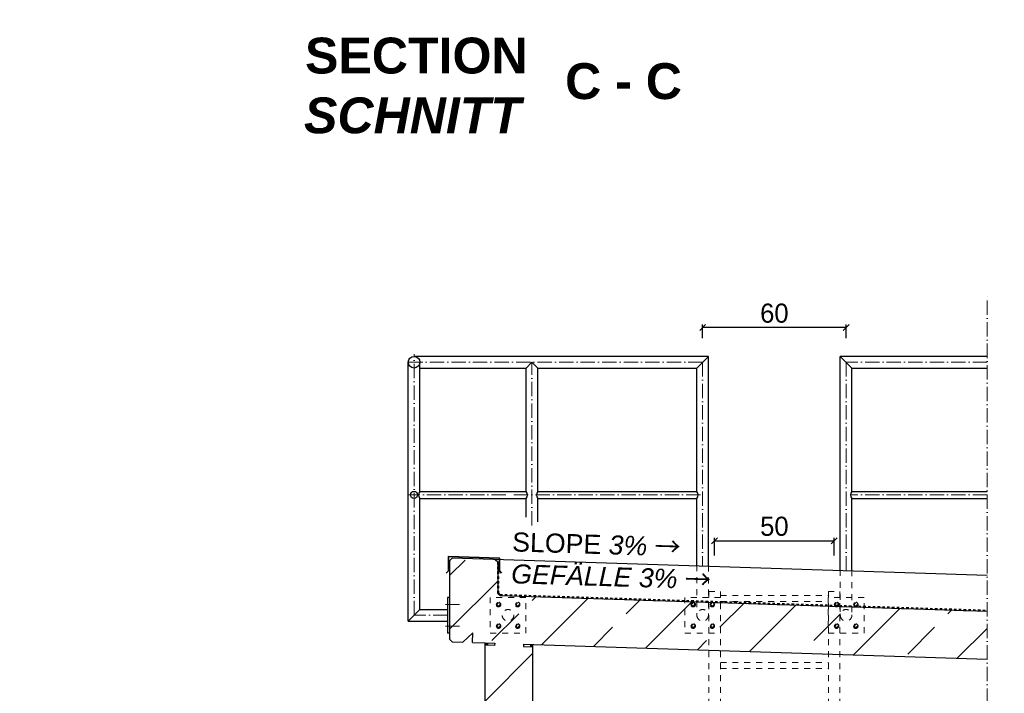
# Model space of a CAD drawing. Header units: millimetres. Extents: x -19424 to 109295, y -11926 to 8715.
# Tile 25 of 38: x -1470 to 2649, y 5898 to 8715. Entities that reach past the tile are written whole.
import ezdxf

# ---------------------------------------------------------------- set-up
doc = ezdxf.new("R2010")
doc.units = ezdxf.units.MM
doc.linetypes.add('ACAD_ISO10W100', pattern=[18, 12, -3, 0, -3])
doc.linetypes.add('JIS_02_1.0', pattern=[2, 1, -1])
doc.layers.add('Bemaßung', color=7, linetype='Continuous', lineweight=13)
doc.layers.add('Beschriftung', color=7, linetype='Continuous')
doc.styles.add('LBB3.5M1000', font='isocp.shx', dxfattribs={"height": 3.5})
doc.dimstyles.new('DIN', dxfattribs={"dimtxt": 2.5, "dimasz": 2.5, "dimexe": 1.25, "dimexo": 0.625, "dimtad": 1, "dimtih": 1, "dimdec": 4, "dimdsep": 46, "dimlunit": 6, "dimtxsty": 'Standard', "dimcen": 2.5, "dimadec": 0, "dimazin": 0, "dimtfac": 1, "dimtdec": 4, "dimtmove": 0, "dimatfit": 3, "dimfxl": 0, "dimtvp": 1, "dimtolj": 1, "dimtzin": 0, "dimarcsym": 0})

# ---------------------------------------------------------------- blocks, each defined once
blk = doc.blocks.new('_Oblique')
at = {"color": 0, "linetype": 'ByBlock', "lineweight": -2}
blk.add_line((-0.5, -0.5), (0.5, 0.5), dxfattribs=at)
blk = doc.blocks.new('*D89')
at = {"layer": 'Bemaßung', "color": 0, "lineweight": -2, "transparency": 16777216}
for p, q in [((1387.3, 7382.4), (1387.3, 7439.7)), ((1987.3, 7427.2), (1387.3, 7427.2)), ((1987.3, 7382.4), (1987.3, 7439.7))]:
    blk.add_line(p, q, dxfattribs=at)
at = {"layer": 'DEFPOINTS', "color": 0, "transparency": 16777216}
for p in [(1387.3, 7427.2), (1387.3, 7282.4), (1987.3, 7282.4)]:
    blk.add_point(p, dxfattribs=at)
at = {"layer": 'Bemaßung', "color": 0, "lineweight": -2, "transparency": 16777216, "xscale": 25, "yscale": 25, "zscale": 25, "rotation": 180}
blk.add_blockref('_Oblique', (1387.3, 7427.2), dxfattribs=at)
at = {"layer": 'Bemaßung', "color": 0, "lineweight": -2, "transparency": 16777216, "xscale": 25, "yscale": 25, "zscale": 25}
blk.add_blockref('_Oblique', (1987.3, 7427.2), dxfattribs=at)
at = {"layer": 'Bemaßung', "color": 0, "transparency": 16777216, "insert": (1687.3, 7487.2), "char_height": 80, "attachment_point": 5}
blk.add_mtext('\\A1;60', dxfattribs=at)
blk = doc.blocks.new('*D90')
at = {"layer": 'Bemaßung', "color": 0, "lineweight": -2, "transparency": 16777216}
for p, q in [((1437.3, 6474), (1437.3, 6548.3)), ((1437.3, 6535.8), (1937.3, 6535.8)), ((1937.3, 6474), (1937.3, 6548.3))]:
    blk.add_line(p, q, dxfattribs=at)
at = {"layer": 'DEFPOINTS', "color": 0, "transparency": 16777216}
for p in [(1937.3, 6535.8), (1437.3, 6324), (1937.3, 6324)]:
    blk.add_point(p, dxfattribs=at)
at = {"layer": 'Bemaßung', "color": 0, "lineweight": -2, "transparency": 16777216, "xscale": 25, "yscale": 25, "zscale": 25, "rotation": 180}
blk.add_blockref('_Oblique', (1437.3, 6535.8), dxfattribs=at)
at = {"layer": 'Bemaßung', "color": 0, "lineweight": -2, "transparency": 16777216, "xscale": 25, "yscale": 25, "zscale": 25}
blk.add_blockref('_Oblique', (1937.3, 6535.8), dxfattribs=at)
at = {"layer": 'Bemaßung', "color": 0, "transparency": 16777216, "insert": (1687.3, 6595.8), "char_height": 80, "attachment_point": 5}
blk.add_mtext('\\A1;50', dxfattribs=at)

msp = doc.modelspace()

# ---------------------------------------------------------------- hatches: boundary and pattern name
at = {"lineweight": 13}
h = msp.add_hatch(dxfattribs=at)
h.set_pattern_fill('ANSI33', color=256, scale=50, style=0)
h.paths.add_polyline_path([(529.782, 6447.119), (519.591, 6457.311), (339.778, 6463.112), (329.782, 6453.116), (329.782, 6123.257), (339.455, 6112.94), (384.431, 6111.489), (425.7, 6150.179), (424.41, 6110.199), (489.377, 6108.104), (517.286, 6107.203), (516.964, 6097.208), (477.307, 6098.488), (477.307, 6087.096), (477.307, 5668.77), (677.307, 5668.77), (677.307, 6092.035), (637.328, 6093.325), (637.65, 6103.32), (2577.203, 6040.748), (2577.307, 6240.848), (540.116, 6306.571), (529.782, 6316.904)])
edge = h.paths.add_edge_path()
edge.add_line((677.307, 3608.77), (477.307, 3608.77))
edge.add_line((477.307, 3608.77), (477.307, 3179.77))
edge.add_line((477.307, 3179.77), (577.307, 3179.77))
edge.add_line((577.307, 3179.77), (577.307, 3199.943))
edge.add_arc((577.307, 3204.943), 5, 180, 270, ccw=False)
edge.add_arc((577.307, 3204.943), 5, 90, 180, ccw=False)
edge.add_line((577.307, 3209.943), (577.307, 3249.943))
edge.add_arc((577.307, 3254.943), 5, 180, 270, ccw=False)
edge.add_arc((577.307, 3254.943), 5, 0, 180, ccw=False)
edge.add_arc((577.307, 3254.943), 5, -90, 0, ccw=False)
edge.add_line((577.307, 3249.943), (577.307, 3209.943))
edge.add_arc((577.307, 3204.943), 5, 0, 90, ccw=False)
edge.add_arc((577.307, 3204.943), 5, -90, 0, ccw=False)
edge.add_line((577.307, 3199.943), (577.307, 3179.77))
edge.add_line((577.307, 3179.77), (677.307, 3179.77))
edge.add_line((677.307, 3179.77), (677.307, 3608.77))
h = msp.add_hatch(color=256)
h.dxf.hatch_style = 1
h.paths.add_polyline_path([(487.624, 6108.16), (477.307, 6108.493), (477.307, 6098.488), (487.302, 6098.165)])
h = msp.add_hatch(color=256)
h.dxf.hatch_style = 1
h.paths.add_polyline_path([(677.307, 6102.041), (667.312, 6102.363), (666.99, 6092.368), (677.307, 6092.035)])

# ---------------------------------------------------------------- linework, layer by layer
at = {"linetype": 'ACAD_ISO10W100', "lineweight": 13, "ltscale": 5}
msp.add_line((2577.307, 2524.77), (2577.307, 7563.042), dxfattribs=at)
at = {"linetype": 'ACAD_ISO10W100', "lineweight": 18, "ltscale": 5}
for p, q in [((179.782, 6224.02), (179.782, 7316.571)), ((1387.297, 7282.421), (141.373, 7282.421)), ((673.048, 6599.437), (673.048, 7282.421)), ((1387.297, 7282.421), (1387.297, 6432.544)), ((2577.307, 7282.421), (1987.297, 7282.421)), ((1987.297, 7282.421), (1987.297, 6413.187)), ((564.127, 6727.421), (155.573, 6727.421)), ((1378.553, 6727.421), (583.089, 6727.421)), ((2577.307, 6727.421), (2006.263, 6727.421)), ((310.803, 6269.02), (369.865, 6269.02)), ((319.782, 6224.02), (179.782, 6224.02)), ((310.803, 6179.02), (369.865, 6179.02))]:
    msp.add_line(p, q, dxfattribs=at)
for p, q in [((1411.447, 7306.571), (179.782, 7306.571)), ((1363.147, 7258.271), (1411.447, 7306.571)), ((1411.447, 6431.765), (1411.447, 7306.571)), ((2577.307, 7306.571), (1963.147, 7306.571)), ((1963.147, 6413.966), (1963.147, 7306.571)), ((2011.447, 7258.271), (1963.147, 7306.571)), ((155.632, 6199.87), (155.632, 7282.421)), ((203.932, 6742.371), (203.932, 7282.421)), ((203.932, 7258.271), (648.898, 7258.271)), ((673.048, 7282.421), (648.898, 7258.271)), ((648.898, 6742.371), (648.898, 7258.271)), ((697.198, 7258.271), (673.048, 7282.421)), ((697.198, 7258.271), (1363.147, 7258.271)), ((697.198, 6742.371), (697.198, 7258.271)), ((1363.147, 6742.371), (1363.147, 7258.271)), ((2011.447, 7258.271), (2577.307, 7258.271)), ((2011.447, 6742.371), (2011.447, 7258.271)), ((203.932, 6742.371), (648.898, 6742.371)), ((697.198, 6742.371), (1363.147, 6742.371)), ((2011.447, 6742.371), (2577.307, 6742.371)), ((203.932, 6248.17), (203.932, 6712.471)), ((203.932, 6712.471), (648.898, 6712.471)), ((648.898, 6633.964), (648.898, 6712.471)), ((697.198, 6712.471), (1363.147, 6712.471)), ((697.198, 6614.347), (697.198, 6712.471)), ((1363.147, 6433.323), (1363.147, 6712.471)), ((2011.447, 6712.471), (2577.307, 6712.471)), ((2011.447, 6412.408), (2011.447, 6712.471)), ((339.778, 6463.112), (329.782, 6453.116)), ((329.782, 6123.257), (329.782, 6453.116)), ((2577.307, 6390.926), (339.778, 6463.112)), ((519.591, 6457.311), (529.782, 6447.119)), ((529.782, 6447.119), (529.782, 6316.904)), ((529.782, 6316.904), (540.116, 6306.571)), ((540.116, 6306.571), (2577.307, 6240.848)), ((329.782, 6299.02), (319.782, 6299.02)), ((319.782, 6299.02), (319.782, 6149.02)), ((203.932, 6248.17), (155.632, 6199.87)), ((203.932, 6248.17), (319.782, 6248.17)), ((155.632, 6199.87), (319.782, 6199.87)), ((329.782, 6149.02), (319.782, 6149.02)), ((425.7, 6150.179), (384.431, 6111.489)), ((424.41, 6110.199), (425.7, 6150.179)), ((329.782, 6123.257), (339.455, 6112.94)), ((339.455, 6112.94), (384.431, 6111.489)), ((424.41, 6110.199), (477.307, 6108.493)), ((477.307, 3079.77), (477.307, 6108.493)), ((477.307, 6108.493), (517.286, 6107.203)), ((516.964, 6097.208), (477.307, 6098.488)), ((487.624, 6108.16), (487.302, 6098.165)), ((517.286, 6107.203), (516.964, 6097.208)), ((637.65, 6103.32), (637.328, 6093.325)), ((637.65, 6103.32), (2577.307, 6040.744)), ((667.312, 6102.363), (666.99, 6092.368)), ((677.307, 3079.77), (677.307, 6102.041)), ((637.328, 6093.325), (677.307, 6092.035))]:
    msp.add_line(p, q)
at = {"linetype": 'JIS_02_1.0', "lineweight": 50, "ltscale": 10}
for p, q in [((531.782, 6316.904), (531.782, 6444.648)), ((531.782, 6316.904), (540.115, 6308.572)), ((540.115, 6308.572), (2577.307, 6242.849))]:
    msp.add_line(p, q, dxfattribs=at)
at = {"color": 254, "linetype": 'JIS_02_1.0', "lineweight": 9, "ltscale": 25}
for p, q in [((1363.147, 6433.323), (1363.147, 6224.02)), ((1411.447, 6431.765), (1411.447, 6224.02)), ((1963.147, 6413.966), (1963.147, 6224.02)), ((2011.447, 6412.408), (2011.447, 6224.02)), ((1413.147, 6324.02), (1413.147, 3679.772)), ((1413.147, 6324.02), (1461.447, 6324.02)), ((1461.447, 6324.02), (1461.447, 3679.772)), ((1461.447, 6306.437), (1913.147, 6306.437)), ((1913.147, 6324.02), (1913.147, 3679.772)), ((1913.147, 6324.02), (1961.447, 6324.02)), ((1961.447, 6324.02), (1961.447, 3679.772)), ((1461.447, 6281.437), (1913.147, 6281.437)), ((1461.447, 6026.437), (1913.147, 6026.437)), ((1461.447, 6001.437), (1913.147, 6001.437))]:
    msp.add_line(p, q, dxfattribs=at)
at = {"lineweight": 35}
msp.add_lwpolyline([(546.375, 6400.227), (536.773, 6409.829), (536.773, 6463.459), (323.858, 6469.65), (323.858, 6410.022), (314.257, 6400.421)], dxfattribs=at)
at = {"color": 254, "linetype": 'JIS_02_1.0', "lineweight": 9, "ltscale": 25}
for points in [[(498.048, 6149.02), (648.048, 6149.02), (648.048, 6299.02), (498.048, 6299.02)], [(542.286, 6269.02), (537.498, 6276.728), (528.429, 6277.02), (523.81, 6269.02), (528.598, 6261.313), (537.667, 6261.02)], [(603.81, 6269.02), (608.598, 6276.728), (617.667, 6277.02), (622.286, 6269.02), (617.498, 6261.313), (608.429, 6261.02)], [(1312.297, 6149.02), (1462.297, 6149.02), (1462.297, 6299.02), (1312.297, 6299.02)], [(1356.534, 6269.02), (1351.747, 6276.728), (1342.678, 6277.02), (1338.059, 6269.02), (1342.847, 6261.313), (1351.915, 6261.02)], [(1418.059, 6269.02), (1422.847, 6276.728), (1431.915, 6277.02), (1436.534, 6269.02), (1431.747, 6261.313), (1422.678, 6261.02)], [(1912.297, 6149.02), (2062.297, 6149.02), (2062.297, 6299.02), (1912.297, 6299.02)], [(1956.534, 6269.02), (1951.747, 6276.728), (1942.678, 6277.02), (1938.059, 6269.02), (1942.847, 6261.313), (1951.915, 6261.02)], [(2018.059, 6269.02), (2022.847, 6276.728), (2031.915, 6277.02), (2036.534, 6269.02), (2031.747, 6261.313), (2022.678, 6261.02)], [(542.286, 6179.02), (537.498, 6171.313), (528.429, 6171.02), (523.81, 6179.02), (528.598, 6186.728), (537.667, 6187.02)], [(603.81, 6179.02), (608.598, 6171.313), (617.667, 6171.02), (622.286, 6179.02), (617.498, 6186.728), (608.429, 6187.02)], [(1356.534, 6179.02), (1351.747, 6171.313), (1342.678, 6171.02), (1338.059, 6179.02), (1342.847, 6186.728), (1351.915, 6187.02)], [(1418.059, 6179.02), (1422.847, 6171.313), (1431.915, 6171.02), (1436.534, 6179.02), (1431.747, 6186.728), (1422.678, 6187.02)], [(1956.534, 6179.02), (1951.747, 6171.313), (1942.678, 6171.02), (1938.059, 6179.02), (1942.847, 6186.728), (1951.915, 6187.02)], [(2018.059, 6179.02), (2022.847, 6171.313), (2031.915, 6171.02), (2036.534, 6179.02), (2031.747, 6186.728), (2022.678, 6187.02)]]:
    msp.add_lwpolyline(points, close=True, dxfattribs=at)
for centre, radius in [((179.782, 7282.421), 24.15), ((179.782, 6727.421), 14.95)]:
    msp.add_circle(centre, radius)
for centre, radius in [((533.048, 6269.02), 10), ((533.048, 6269.02), 5.25), ((613.048, 6269.02), 10), ((613.048, 6269.02), 5.25), ((1347.297, 6269.02), 10), ((1347.297, 6269.02), 5.25), ((1427.297, 6269.02), 10), ((1427.297, 6269.02), 5.25), ((1947.297, 6269.02), 10), ((1947.297, 6269.02), 5.25), ((2027.297, 6269.02), 10), ((2027.297, 6269.02), 5.25), ((573.048, 6224.02), 24.15), ((1387.297, 6224.02), 24.15), ((1987.297, 6224.02), 24.15), ((533.048, 6179.02), 10), ((533.048, 6179.02), 5.25), ((613.048, 6179.02), 10), ((613.048, 6179.02), 5.25), ((1347.297, 6179.02), 10), ((1347.297, 6179.02), 5.25), ((1427.297, 6179.02), 10), ((1427.297, 6179.02), 5.25), ((1947.297, 6179.02), 10), ((1947.297, 6179.02), 5.25), ((2027.297, 6179.02), 10), ((2027.297, 6179.02), 5.25)]:
    msp.add_circle(centre, radius, dxfattribs=at)
for centre, start, end in [((222.899, 6727.421), 141.75338, 218.24662), ((629.932, 6727.421), 321.75338, 38.24662), ((716.164, 6727.421), 141.75338, 218.24662), ((1344.18, 6727.421), 321.75338, 38.24662), ((2030.413, 6727.421), 141.75338, 218.24662)]:
    msp.add_arc(centre, 24.15, start, end)

# ---------------------------------------------------------------- texts
at = {"layer": 'Beschriftung', "attachment_point": 1, "style": 'LBB3.5M1000', "bg_fill": 2}
for s, insert, char_height, width in [('\\pi387.94;{\\fArial|b1|i0|c0|p34;SECTION\\L\\P\\pi383.65;\\fArial|b1|i1|c0|p34;\\lSCHNITT}', (-18332.719, 8640.082), 150, 1682.94636), ('\\pi12.282;{\\fArial|b1|i0|c0|p34;X}', (-3586.08, 7177.941), 200, 210.5117)]:
    msp.add_mtext(s, dxfattribs=dict(at, insert=insert, char_height=char_height, width=width))
at = {"layer": 'Beschriftung', "color": 1, "insert": (591.903, 6571.285), "char_height": 80, "width": 849.43273, "attachment_point": 1, "rotation": 358.255269, "style": 'LBB3.5M1000'}
msp.add_mtext('{\\fArial|b0|i0|c0|p34;\\C256;SLOPE \\fArial|b0|i1|c0|p34;3% \\fSimSun|b1|i0|c134|p2;→\\fArial|b0|i0|c0|p34;\\P\\fArial|b0|i1|c0|p34;GEFÄLLE 3% \\fSimSun|b1|i0|c134|p2;→}', dxfattribs=at)

# ---------------------------------------------------------------- dimensions: what is measured, and where the dimension line sits
at = {"layer": 'Bemaßung'}
for base, p1, p2, text, override, picture, middle in [((1387.297, 7427.236), (1987.297, 7282.421), (1387.297, 7282.421), '60', {"dimscale": 10, "dimtxt": 8, "dimexo": 10, "dimgap": 2, "dimdec": 2, "dimblk1": 'Oblique', "dimblk2": 'Oblique', "dimsah": 1, "dimtdec": 2, "dimtmove": 2}, '*D89', (1687.297, 7487.236)), ((1937.297, 6535.786), (1437.297, 6324.02), (1937.297, 6324.02), '50', {"dimscale": 10, "dimtxt": 8, "dimexo": 15, "dimgap": 2, "dimdec": 2, "dimblk1": 'Oblique', "dimblk2": 'Oblique', "dimsah": 1, "dimtdec": 2, "dimtmove": 2}, '*D90', (1687.297, 6595.786))]:
    dim = msp.add_linear_dim(base=base, p1=p1, p2=p2, text=text, dimstyle='DIN', override=override, dxfattribs=at)
    dim.commit()
    dim.dimension.update_dxf_attribs({"geometry": picture, "text_midpoint": middle})

# ---------------------------------------------------------------- next in the draw order: texts
at = {"layer": 'Beschriftung', "insert": (-8657.725, 8640.082), "char_height": 150, "width": 1682.94636, "attachment_point": 1, "style": 'LBB3.5M1000', "bg_fill": 2}
msp.add_mtext('\\pi387.94;{\\fArial|b1|i0|c0|p34;SECTION\\L\\P\\pi383.65;\\fArial|b1|i1|c0|p34;\\lSCHNITT}', dxfattribs=at)

# ---------------------------------------------------------------- next in the draw order: texts
at = {"layer": 'Beschriftung', "insert": (-664.28, 8640.082), "char_height": 150, "width": 1682.94636, "attachment_point": 1, "style": 'LBB3.5M1000', "bg_fill": 2}
msp.add_mtext('\\pi387.94;{\\fArial|b1|i0|c0|p34;SECTION\\L\\P\\pi383.65;\\fArial|b1|i1|c0|p34;\\lSCHNITT}', dxfattribs=at)

# ---------------------------------------------------------------- next in the draw order: texts
at = {"layer": 'Beschriftung', "insert": (811.812, 8533.174), "char_height": 150, "width": 519.38996, "attachment_point": 1, "style": 'LBB3.5M1000', "bg_fill": 2}
msp.add_mtext('{\\fArial|b1|i0|c0|p34;C - C}', dxfattribs=at)

doc.saveas('drawing.dxf')
